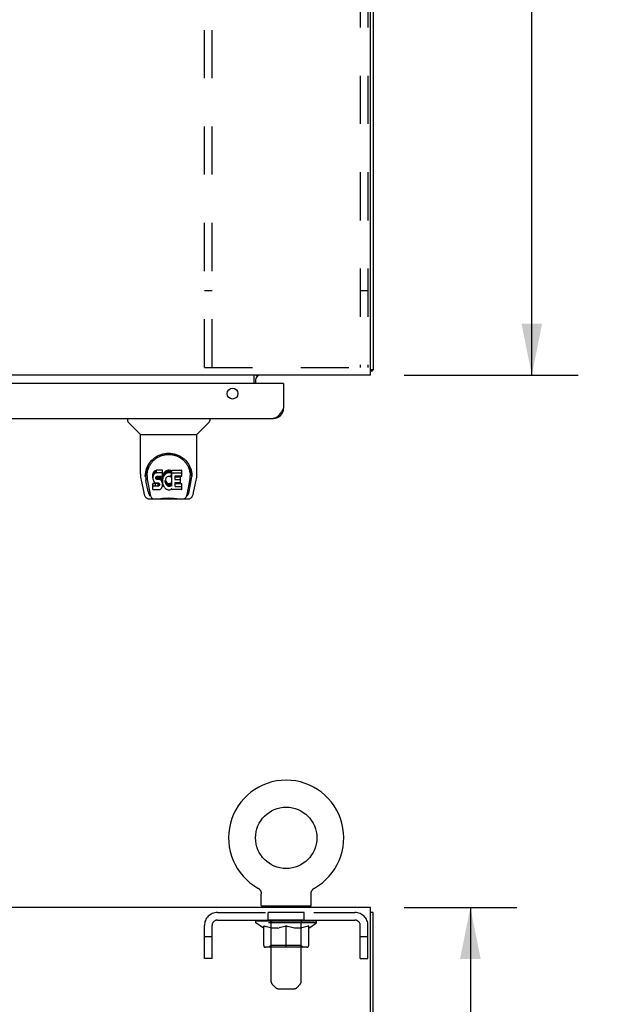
# Model space of a CAD drawing. Header units: inches. Extents: x 0 to 214, y 0 to 139.
# Tile 10 of 15: x 91 to 106, y 90 to 115. Entities that reach past the tile are written whole.
import ezdxf

# ---------------------------------------------------------------- set-up
doc = ezdxf.new("R2010")
doc.units = ezdxf.units.IN
doc.header["$LTSCALE"] = 11.782908
doc.header["$MEASUREMENT"] = 0
doc.linetypes.add('HIDDEN', pattern=[0.2, 0.1, -0.1])
doc.layers.get('0').update_dxf_attribs({"linetype": 'CONTINUOUS'})
for name, color, linetype in [('02___PRT_ALL_AXES', 7, 'CONTINUOUS'), ('3PC_BODY', 7, 'CONTINUOUS'), ('DEFAULT_2', 8, 'HIDDEN'), ('DIMENSIONS', 7, 'CONTINUOUS')]:
    doc.layers.add(name, color=color, linetype=linetype)
doc.styles.get("Standard").update_dxf_attribs({"font": 'arial.ttf'})
doc.dimstyles.new('DIMSTYLE_1', dxfattribs={"dimtxt": 1.071173, "dimasz": 1.260204, "dimexe": 0.09, "dimexo": 0.07, "dimgap": 0.0425, "dimtad": 0, "dimtih": 1, "dimtoh": 1, "dimzin": 4, "dimdsep": 46, "dimtxsty": 'Standard', "dimblk": '_FILLED', "dimblk1": '_FILLED', "dimblk2": '_FILLED', "dimcen": 0.09, "dimazin": 1, "dimtfac": 1, "dimtofl": 0, "dimtmove": 0, "dimatfit": 3, "dimldrblk": '_FILLED', "dimfxl": 1, "dimtolj": 1, "dimtzin": 4, "dimarcsym": 0})
doc.dimstyles.new('DIMSTYLE_2', dxfattribs={"dimtxt": 0.945153, "dimasz": 1.260204, "dimexe": 0.09, "dimexo": 0.07, "dimgap": 0.0375, "dimtad": 0, "dimtih": 1, "dimtoh": 1, "dimzin": 4, "dimdsep": 46, "dimtxsty": 'Standard', "dimblk": '_FILLED', "dimblk1": '_FILLED', "dimblk2": '_FILLED', "dimcen": 0.09, "dimazin": 1, "dimtfac": 1, "dimtofl": 0, "dimtmove": 0, "dimatfit": 3, "dimldrblk": '_FILLED', "dimfxl": 1, "dimtolj": 1, "dimtzin": 4, "dimarcsym": 0})

# ---------------------------------------------------------------- blocks, each defined once
blk = doc.blocks.new('_FILLED')
at = {"color": 0, "linetype": 'ByBlock'}
blk.add_solid([(0, 0), (-1, 0.2), (-1, -0.2)], dxfattribs=at)
blk = doc.blocks.new('*D2')
at = {"layer": '3PC_BODY', "color": 2, "linetype": 'Continuous'}
for p, q in [((100.552, 129.861), (104.874, 129.861)), ((103.74, 129.861), (103.74, 118.932)), ((103.74, 105.861), (103.74, 116.79)), ((100.614, 105.861), (104.874, 105.861))]:
    blk.add_line(p, q, dxfattribs=at)
at = {"layer": '3PC_BODY', "color": 2, "linetype": 'Continuous', "xscale": 1.2602040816, "yscale": 1.2602040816, "zscale": 1.2602040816}
for p, rotation in [((103.74, 129.861), 90), ((103.74, 105.861), 270)]:
    blk.add_blockref('_FILLED', p, dxfattribs=dict(at, rotation=rotation))
at = {"layer": '3PC_BODY', "color": 2, "linetype": 'Continuous', "insert": (103.74, 118.397), "char_height": 1.0712, "width": 3.74313, "attachment_point": 2, "line_spacing_factor": 0.9}
blk.add_mtext('24.00', dxfattribs=at)
blk = doc.blocks.new('*D11')
at = {"layer": 'DIMENSIONS', "color": 2, "linetype": 'Continuous'}
for p, q in [((100.614, 92.846), (103.371, 92.846)), ((102.237, 92.846), (102.237, 85.103)), ((102.237, 75.471), (102.237, 83.213)), ((99.364, 75.471), (103.371, 75.471))]:
    blk.add_line(p, q, dxfattribs=at)
at = {"layer": 'DIMENSIONS', "color": 2, "linetype": 'Continuous', "xscale": 1.2602040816, "yscale": 1.2602040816, "zscale": 1.2602040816}
for p, rotation in [((102.237, 92.846), 90), ((102.237, 75.471), 270)]:
    blk.add_blockref('_FILLED', p, dxfattribs=dict(at, rotation=rotation))
at = {"layer": 'DIMENSIONS', "color": 2, "linetype": 'Continuous', "insert": (102.237, 84.631), "char_height": 0.9452, "width": 3.30277, "attachment_point": 2, "line_spacing_factor": 0.9}
blk.add_mtext('17.38', dxfattribs=at)
blk = doc.blocks.new('*D18')
at = {"layer": 'DIMENSIONS', "color": 2, "linetype": 'Continuous'}
for p, q in [((98.482, 70.041), (98.482, 67.768)), ((98.482, 68.902), (95.962, 68.902)), ((99.857, 68.902), (102.486, 68.902))]:
    blk.add_line(p, q, dxfattribs=at)
at = {"layer": 'DIMENSIONS', "color": 2, "linetype": 'Continuous', "xscale": 1.2602040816, "yscale": 1.2602040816, "zscale": 1.2602040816}
blk.add_blockref('_FILLED', (98.482, 68.902), dxfattribs=at)
at = {"layer": 'DIMENSIONS', "color": 2, "linetype": 'Continuous', "xscale": 1.2602040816, "yscale": 1.2602040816, "zscale": 1.2602040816, "rotation": 180}
blk.add_blockref('_FILLED', (99.857, 68.902), dxfattribs=at)
at = {"layer": 'DIMENSIONS', "color": 2, "linetype": 'Continuous', "insert": (102.959, 69.375), "char_height": 0.9452, "width": 2.56843, "attachment_point": 1, "line_spacing_factor": 0.9}
blk.add_mtext('1.38', dxfattribs=at)

msp = doc.modelspace()

# ---------------------------------------------------------------- linework, layer by layer
at = {"color": 7, "linetype": 'Continuous'}
for p, q in [((99.857, 129.799), (99.857, 105.986)), ((99.795, 105.861), (99.795, 129.736)), ((99.857, 105.986), (99.795, 105.986)), ((99.797, 105.948), (99.795, 105.95)), ((99.795, 105.861), (60.42, 105.861)), ((96.951, 105.657), (96.951, 105.861)), ((96.982, 105.736), (96.982, 105.657)), ((97.014, 105.838), (97.008, 105.845)), ((97.65, 105.657), (97.67, 105.657)), ((93.853, 104.803), (93.853, 104.741)), ((95.861, 104.803), (95.861, 104.741)), ((94.163, 104.415), (93.865, 104.713)), ((95.552, 104.415), (95.85, 104.713)), ((94.168, 104.41), (95.546, 104.41)), ((94.168, 103.438), (94.168, 104.41)), ((95.546, 103.438), (95.546, 104.41)), ((94.51, 103.515), (94.501, 103.507)), ((94.519, 103.521), (94.51, 103.515)), ((94.51, 103.448), (94.51, 103.515)), ((94.541, 103.531), (94.519, 103.521)), ((94.519, 103.454), (94.519, 103.521)), ((94.564, 103.538), (94.541, 103.531)), ((94.541, 103.464), (94.541, 103.531)), ((94.704, 103.538), (94.564, 103.538)), ((94.564, 103.471), (94.564, 103.538)), ((94.705, 103.495), (94.704, 103.538)), ((94.704, 103.471), (94.704, 103.538)), ((94.8, 103.521), (94.781, 103.508)), ((94.82, 103.53), (94.8, 103.521)), ((94.8, 103.454), (94.8, 103.521)), ((94.842, 103.535), (94.82, 103.53)), ((94.82, 103.463), (94.82, 103.53)), ((94.864, 103.537), (94.842, 103.535)), ((94.842, 103.468), (94.842, 103.535)), ((94.864, 103.537), (94.887, 103.536)), ((94.864, 103.47), (94.864, 103.537)), ((94.898, 103.535), (94.887, 103.536)), ((94.887, 103.47), (94.887, 103.536)), ((94.908, 103.531), (94.898, 103.535)), ((94.898, 103.468), (94.898, 103.535)), ((94.927, 103.519), (94.908, 103.531)), ((94.908, 103.465), (94.908, 103.531)), ((94.927, 103.519), (94.927, 103.452)), ((94.929, 103.516), (94.929, 103.449)), ((94.937, 103.536), (95.174, 103.536)), ((94.937, 103.144), (94.937, 103.536)), ((95.178, 103.391), (95.178, 103.532)), ((94.183, 103.295), (94.248, 102.989)), ((94.294, 103.469), (94.292, 103.406)), ((94.356, 103.017), (94.303, 103.287)), ((94.33, 103.396), (94.33, 103.373)), ((94.339, 103.275), (94.397, 102.982)), ((94.473, 103.441), (94.471, 103.418)), ((94.471, 103.351), (94.471, 103.418)), ((94.473, 103.374), (94.471, 103.351)), ((94.471, 103.351), (94.472, 103.327)), ((94.472, 103.327), (94.476, 103.303)), ((94.478, 103.465), (94.473, 103.441)), ((94.473, 103.374), (94.473, 103.441)), ((94.478, 103.398), (94.473, 103.374)), ((94.476, 103.303), (94.484, 103.281)), ((94.487, 103.487), (94.478, 103.465)), ((94.478, 103.398), (94.478, 103.465)), ((94.487, 103.42), (94.478, 103.398)), ((94.484, 103.281), (94.497, 103.261)), ((94.501, 103.507), (94.487, 103.487)), ((94.487, 103.42), (94.487, 103.487)), ((94.501, 103.44), (94.487, 103.42)), ((94.501, 103.44), (94.501, 103.507)), ((94.51, 103.448), (94.501, 103.44)), ((94.519, 103.454), (94.51, 103.448)), ((94.541, 103.464), (94.519, 103.454)), ((94.564, 103.471), (94.541, 103.464)), ((94.542, 103.339), (94.543, 103.354)), ((94.543, 103.331), (94.542, 103.339)), ((94.543, 103.354), (94.545, 103.369)), ((94.543, 103.331), (94.543, 103.354)), ((94.545, 103.324), (94.543, 103.331)), ((94.545, 103.369), (94.548, 103.376)), ((94.545, 103.324), (94.545, 103.369)), ((94.55, 103.318), (94.545, 103.324)), ((94.548, 103.376), (94.554, 103.381)), ((94.55, 103.318), (94.55, 103.377)), ((94.556, 103.314), (94.55, 103.318)), ((94.554, 103.381), (94.568, 103.385)), ((94.556, 103.381), (94.555, 103.381)), ((94.57, 103.377), (94.556, 103.381)), ((94.556, 103.314), (94.556, 103.381)), ((94.57, 103.31), (94.556, 103.314)), ((94.704, 103.471), (94.564, 103.471)), ((94.568, 103.385), (94.583, 103.386)), ((94.594, 103.377), (94.57, 103.377)), ((94.57, 103.31), (94.57, 103.377)), ((94.594, 103.311), (94.57, 103.31)), ((94.583, 103.386), (94.696, 103.386)), ((94.618, 103.376), (94.594, 103.377)), ((94.594, 103.311), (94.594, 103.377)), ((94.618, 103.309), (94.594, 103.311)), ((94.642, 103.371), (94.618, 103.376)), ((94.618, 103.309), (94.618, 103.376)), ((94.642, 103.304), (94.618, 103.309)), ((94.653, 103.366), (94.642, 103.371)), ((94.642, 103.304), (94.642, 103.371)), ((94.653, 103.299), (94.642, 103.304)), ((94.663, 103.359), (94.653, 103.366)), ((94.653, 103.299), (94.653, 103.366)), ((94.663, 103.293), (94.653, 103.299)), ((94.68, 103.343), (94.663, 103.359)), ((94.663, 103.293), (94.663, 103.359)), ((94.68, 103.276), (94.663, 103.293)), ((94.693, 103.323), (94.68, 103.343)), ((94.68, 103.276), (94.68, 103.343)), ((94.693, 103.256), (94.68, 103.276)), ((94.702, 103.3), (94.693, 103.323)), ((94.693, 103.256), (94.693, 103.323)), ((94.696, 103.386), (94.702, 103.387)), ((94.702, 103.387), (94.703, 103.392)), ((94.703, 103.297), (94.702, 103.3)), ((94.702, 103.234), (94.702, 103.3)), ((94.703, 103.392), (94.705, 103.405)), ((94.708, 103.374), (94.703, 103.33)), ((94.703, 103.263), (94.703, 103.33)), ((94.708, 103.307), (94.703, 103.263)), ((94.705, 103.429), (94.704, 103.471)), ((94.705, 103.429), (94.705, 103.495)), ((94.705, 103.405), (94.705, 103.429)), ((94.712, 103.396), (94.708, 103.374)), ((94.708, 103.307), (94.708, 103.374)), ((94.712, 103.329), (94.708, 103.307)), ((94.718, 103.418), (94.712, 103.396)), ((94.712, 103.329), (94.712, 103.396)), ((94.718, 103.351), (94.712, 103.329)), ((94.727, 103.438), (94.718, 103.418)), ((94.718, 103.351), (94.718, 103.418)), ((94.727, 103.371), (94.718, 103.351)), ((94.737, 103.458), (94.727, 103.438)), ((94.727, 103.371), (94.727, 103.438)), ((94.737, 103.391), (94.727, 103.371)), ((94.75, 103.476), (94.737, 103.458)), ((94.737, 103.391), (94.737, 103.458)), ((94.75, 103.409), (94.737, 103.391)), ((94.765, 103.493), (94.75, 103.476)), ((94.75, 103.409), (94.75, 103.476)), ((94.765, 103.426), (94.75, 103.409)), ((94.781, 103.508), (94.765, 103.493)), ((94.765, 103.426), (94.765, 103.493)), ((94.781, 103.441), (94.765, 103.426)), ((94.777, 103.306), (94.773, 103.279)), ((94.773, 103.279), (94.773, 103.252)), ((94.774, 103.239), (94.774, 103.284)), ((94.776, 103.298), (94.777, 103.293)), ((94.78, 103.318), (94.777, 103.306)), ((94.777, 103.293), (94.787, 103.268)), ((94.777, 103.226), (94.777, 103.293)), ((94.786, 103.33), (94.78, 103.318)), ((94.781, 103.441), (94.781, 103.508)), ((94.8, 103.454), (94.781, 103.441)), ((94.8, 103.353), (94.786, 103.33)), ((94.82, 103.463), (94.8, 103.454)), ((94.809, 103.364), (94.8, 103.353)), ((94.819, 103.371), (94.809, 103.364)), ((94.844, 103.382), (94.819, 103.371)), ((94.842, 103.468), (94.82, 103.463)), ((94.864, 103.47), (94.842, 103.468)), ((94.857, 103.385), (94.844, 103.382)), ((94.87, 103.385), (94.857, 103.385)), ((94.887, 103.47), (94.864, 103.47)), ((94.884, 103.382), (94.87, 103.385)), ((94.896, 103.377), (94.884, 103.382)), ((94.898, 103.468), (94.887, 103.47)), ((94.908, 103.465), (94.898, 103.468)), ((94.928, 103.447), (94.902, 103.379)), ((94.927, 103.452), (94.908, 103.465)), ((94.937, 103.469), (95.174, 103.469)), ((95.007, 103.382), (95.007, 103.314)), ((95.174, 103.386), (95.012, 103.386)), ((95.012, 103.377), (95.143, 103.377)), ((95.012, 103.31), (95.143, 103.31)), ((95.147, 103.232), (95.147, 103.372)), ((95.318, 102.982), (95.374, 103.272)), ((95.359, 103.017), (95.412, 103.287)), ((95.374, 103.272), (95.375, 103.276)), ((95.421, 103.469), (95.422, 103.406)), ((95.428, 103.396), (95.428, 103.396)), ((95.428, 103.383), (95.428, 103.383)), ((95.466, 102.989), (95.531, 103.295)), ((94.474, 103.065), (94.474, 103.207)), ((94.537, 103.212), (94.478, 103.211)), ((94.478, 103.144), (94.478, 103.211)), ((94.537, 103.145), (94.478, 103.144)), ((94.478, 103.06), (94.622, 103.06)), ((94.497, 103.261), (94.513, 103.244)), ((94.513, 103.244), (94.533, 103.23)), ((94.533, 103.23), (94.544, 103.226)), ((94.598, 103.212), (94.537, 103.212)), ((94.537, 103.145), (94.537, 103.212)), ((94.598, 103.145), (94.537, 103.145)), ((94.544, 103.226), (94.556, 103.224)), ((94.556, 103.224), (94.604, 103.224)), ((94.613, 103.213), (94.598, 103.212)), ((94.598, 103.145), (94.598, 103.212)), ((94.613, 103.146), (94.598, 103.145)), ((94.604, 103.224), (94.611, 103.223)), ((94.611, 103.223), (94.618, 103.221)), ((94.62, 103.216), (94.613, 103.213)), ((94.613, 103.146), (94.613, 103.213)), ((94.62, 103.15), (94.613, 103.146)), ((94.618, 103.221), (94.624, 103.216)), ((94.621, 103.218), (94.62, 103.216)), ((94.62, 103.15), (94.62, 103.216)), ((94.625, 103.155), (94.62, 103.15)), ((94.622, 103.06), (94.634, 103.062)), ((94.624, 103.216), (94.629, 103.21)), ((94.625, 103.155), (94.625, 103.215)), ((94.635, 103.167), (94.625, 103.155)), ((94.629, 103.21), (94.636, 103.197)), ((94.634, 103.062), (94.646, 103.066)), ((94.635, 103.167), (94.635, 103.198)), ((94.637, 103.174), (94.635, 103.167)), ((94.636, 103.197), (94.638, 103.181)), ((94.637, 103.174), (94.637, 103.186)), ((94.638, 103.181), (94.637, 103.174)), ((94.646, 103.066), (94.665, 103.079)), ((94.665, 103.079), (94.682, 103.096)), ((94.682, 103.096), (94.689, 103.106)), ((94.689, 103.106), (94.694, 103.117)), ((94.702, 103.234), (94.693, 103.256)), ((94.694, 103.117), (94.703, 103.139)), ((94.708, 103.21), (94.702, 103.234)), ((94.703, 103.263), (94.704, 103.241)), ((94.703, 103.139), (94.709, 103.163)), ((94.704, 103.241), (94.707, 103.219)), ((94.707, 103.219), (94.712, 103.197)), ((94.708, 103.21), (94.708, 103.213)), ((94.711, 103.187), (94.708, 103.21)), ((94.709, 103.163), (94.711, 103.187)), ((94.711, 103.187), (94.711, 103.201)), ((94.712, 103.197), (94.719, 103.176)), ((94.719, 103.176), (94.74, 103.137)), ((94.74, 103.137), (94.753, 103.118)), ((94.753, 103.118), (94.768, 103.102)), ((94.768, 103.102), (94.784, 103.086)), ((94.773, 103.252), (94.774, 103.239)), ((94.774, 103.239), (94.777, 103.226)), ((94.777, 103.226), (94.787, 103.201)), ((94.784, 103.086), (94.802, 103.073)), ((94.787, 103.268), (94.801, 103.245)), ((94.787, 103.201), (94.787, 103.268)), ((94.787, 103.201), (94.801, 103.178)), ((94.801, 103.245), (94.809, 103.235)), ((94.801, 103.178), (94.801, 103.245)), ((94.801, 103.178), (94.809, 103.168)), ((94.802, 103.073), (94.811, 103.068)), ((94.809, 103.235), (94.819, 103.226)), ((94.809, 103.168), (94.809, 103.235)), ((94.809, 103.168), (94.819, 103.159)), ((94.811, 103.068), (94.822, 103.064)), ((94.819, 103.226), (94.831, 103.218)), ((94.819, 103.159), (94.819, 103.226)), ((94.819, 103.159), (94.831, 103.152)), ((94.822, 103.064), (94.844, 103.058)), ((94.831, 103.218), (94.843, 103.214)), ((94.831, 103.152), (94.831, 103.218)), ((94.831, 103.152), (94.843, 103.147)), ((94.843, 103.214), (94.856, 103.211)), ((94.843, 103.147), (94.843, 103.214)), ((94.843, 103.147), (94.856, 103.144)), ((94.844, 103.058), (94.866, 103.056)), ((94.856, 103.211), (94.87, 103.211)), ((94.856, 103.144), (94.856, 103.211)), ((94.856, 103.144), (94.87, 103.144)), ((94.866, 103.056), (94.888, 103.059)), ((94.87, 103.211), (94.883, 103.213)), ((94.87, 103.144), (94.87, 103.211)), ((94.87, 103.144), (94.883, 103.146)), ((94.883, 103.213), (94.896, 103.217)), ((94.883, 103.146), (94.883, 103.213)), ((94.883, 103.146), (94.896, 103.15)), ((94.888, 103.059), (94.909, 103.066)), ((94.896, 103.217), (94.908, 103.222)), ((94.896, 103.15), (94.896, 103.217)), ((94.896, 103.15), (94.908, 103.155)), ((94.908, 103.222), (94.919, 103.23)), ((94.908, 103.155), (94.908, 103.222)), ((94.908, 103.155), (94.919, 103.163)), ((94.909, 103.066), (94.928, 103.077)), ((94.919, 103.23), (94.919, 103.163)), ((94.925, 103.229), (94.937, 103.211)), ((94.925, 103.162), (94.937, 103.144)), ((94.939, 103.077), (94.928, 103.077)), ((94.928, 103.077), (94.928, 103.077)), ((94.939, 103.065), (94.939, 103.077)), ((95.174, 103.06), (94.943, 103.06)), ((95.008, 103.223), (95.008, 103.146)), ((95.143, 103.228), (95.013, 103.228)), ((95.013, 103.208), (95.174, 103.208)), ((95.013, 103.141), (95.174, 103.141)), ((95.179, 103.065), (95.179, 103.203)), ((94.372, 102.835), (95.342, 102.835)), ((94.414, 102.913), (94.407, 102.913)), ((94.413, 102.918), (94.416, 102.908)), ((94.417, 102.907), (94.416, 102.908)), ((94.459, 102.835), (94.453, 102.835)), ((94.459, 102.835), (94.458, 102.835)), ((95.257, 102.835), (95.256, 102.835)), ((95.298, 102.908), (95.302, 102.918)), ((95.298, 102.907), (95.298, 102.908)), ((95.307, 102.913), (95.3, 102.913)), ((97.042, 93.318), (97.042, 93.318)), ((97.042, 93.318), (97.047, 93.315)), ((97.043, 93.317), (97.044, 93.317)), ((97.047, 93.315), (97.052, 93.312)), ((97.052, 93.312), (97.057, 93.308)), ((97.057, 93.308), (97.062, 93.305)), ((97.062, 93.305), (97.067, 93.301)), ((97.066, 93.301), (97.071, 93.297)), ((97.071, 93.297), (97.075, 93.293)), ((97.075, 93.293), (97.08, 93.289)), ((97.079, 93.289), (97.084, 93.284)), ((97.083, 93.284), (97.087, 93.28)), ((97.087, 93.28), (97.091, 93.275)), ((97.091, 93.275), (97.095, 93.27)), ((97.094, 93.27), (97.098, 93.265)), ((97.098, 93.265), (97.101, 93.26)), ((97.101, 93.26), (97.104, 93.255)), ((97.104, 93.255), (97.107, 93.249)), ((97.106, 93.25), (97.109, 93.244)), ((97.109, 93.244), (97.111, 93.238)), ((97.111, 93.239), (97.113, 93.233)), ((97.113, 93.233), (97.115, 93.227)), ((97.115, 93.227), (97.117, 93.221)), ((97.117, 93.222), (97.118, 93.216)), ((97.118, 93.216), (97.12, 93.21)), ((97.12, 93.21), (97.121, 93.204)), ((97.121, 93.204), (97.121, 93.198)), ((97.121, 93.198), (97.122, 93.192)), ((97.122, 93.186), (97.122, 93.181)), ((97.122, 92.896), (97.122, 93.181)), ((98.342, 93.186), (98.343, 93.192)), ((98.342, 93.186), (98.343, 93.192)), ((98.342, 93.181), (98.342, 93.186)), ((98.342, 92.896), (98.342, 93.181)), ((98.343, 93.198), (98.344, 93.204)), ((98.343, 93.192), (98.343, 93.198)), ((98.344, 93.204), (98.345, 93.21)), ((98.345, 93.21), (98.346, 93.216)), ((98.346, 93.216), (98.348, 93.222)), ((98.348, 93.221), (98.349, 93.227)), ((98.349, 93.227), (98.351, 93.233)), ((98.351, 93.233), (98.353, 93.239)), ((98.353, 93.238), (98.355, 93.244)), ((98.355, 93.244), (98.358, 93.25)), ((98.358, 93.249), (98.361, 93.255)), ((98.361, 93.255), (98.364, 93.26)), ((98.364, 93.26), (98.367, 93.265)), ((98.367, 93.265), (98.37, 93.27)), ((98.37, 93.27), (98.374, 93.275)), ((98.377, 93.28), (98.381, 93.284)), ((98.385, 93.289), (98.389, 93.293)), ((98.393, 93.297), (98.398, 93.301)), ((98.398, 93.301), (98.403, 93.305)), ((98.402, 93.305), (98.407, 93.308)), ((98.407, 93.308), (98.412, 93.312)), ((98.412, 93.312), (98.417, 93.315)), ((98.412, 93.312), (98.414, 93.313)), ((98.417, 93.315), (98.422, 93.318)), ((98.42, 93.317), (98.422, 93.317)), ((98.422, 93.318), (98.422, 93.318)), ((99.795, 92.846), (60.42, 92.846)), ((97.137, 92.876), (97.137, 92.846)), ((98.327, 92.876), (97.137, 92.876)), ((98.327, 92.876), (98.327, 92.846)), ((99.795, 89.658), (99.795, 92.846)), ((99.857, 92.721), (99.795, 92.721)), ((99.857, 8.971), (99.857, 92.721))]:
    msp.add_line(p, q, dxfattribs=at)
at = {"color": 3, "linetype": 'Continuous'}
for p, q in [((97.65, 105.657), (60.752, 105.657)), ((97.67, 105.657), (97.67, 105.05)), ((60.979, 104.803), (97.423, 104.803))]:
    msp.add_line(p, q, dxfattribs=at)
at = {"color": 7, "linetype": 'Continuous'}
for points in [[(99.797, 105.948), (99.799, 105.95), (99.801, 105.952), (99.804, 105.954), (99.807, 105.956), (99.811, 105.958), (99.814, 105.96), (99.818, 105.961), (99.822, 105.963), (99.826, 105.964), (99.833, 105.967)], [(99.833, 105.967), (99.837, 105.968), (99.84, 105.969), (99.843, 105.971), (99.846, 105.972), (99.848, 105.973), (99.85, 105.975), (99.852, 105.976), (99.854, 105.978), (99.855, 105.979), (99.856, 105.981), (99.857, 105.983), (99.857, 105.984), (99.857, 105.986)], [(96.991, 105.859), (96.988, 105.86), (96.986, 105.861)], [(96.996, 105.855), (96.993, 105.857), (96.991, 105.859)], [(97.001, 105.851), (96.998, 105.853), (96.996, 105.855)], [(97.008, 105.845), (97.006, 105.847), (97.003, 105.849), (97.001, 105.851)], [(97.026, 105.831), (97.025, 105.831), (97.024, 105.831), (97.023, 105.831), (97.023, 105.831), (97.021, 105.832), (97.02, 105.833), (97.019, 105.834), (97.017, 105.835), (97.016, 105.837), (97.014, 105.838)], [(94.287, 103.396), (94.289, 103.438), (94.297, 103.49), (94.308, 103.539), (94.324, 103.585), (94.342, 103.629), (94.364, 103.669), (94.388, 103.708), (94.415, 103.744), (94.445, 103.777), (94.477, 103.808), (94.511, 103.836), (94.548, 103.862), (94.586, 103.885), (94.627, 103.905), (94.671, 103.922), (94.715, 103.935), (94.761, 103.945), (94.808, 103.951), (94.855, 103.953), (94.903, 103.952), (94.95, 103.946), (94.995, 103.936), (95.04, 103.923), (95.083, 103.907), (95.124, 103.887), (95.163, 103.864), (95.2, 103.839), (95.235, 103.811), (95.267, 103.78), (95.297, 103.747), (95.324, 103.711), (95.349, 103.673), (95.371, 103.632), (95.389, 103.589), (95.405, 103.544), (95.417, 103.495), (95.425, 103.443), (95.428, 103.396)], [(94.33, 103.396), (94.331, 103.416), (94.332, 103.44), (94.335, 103.464), (94.338, 103.488), (94.343, 103.512), (94.349, 103.535), (94.356, 103.557), (94.363, 103.579), (94.372, 103.601), (94.381, 103.622), (94.392, 103.642), (94.403, 103.662), (94.414, 103.681), (94.426, 103.699), (94.439, 103.716), (94.452, 103.733), (94.466, 103.749), (94.48, 103.764), (94.494, 103.778), (94.509, 103.791), (94.524, 103.804), (94.539, 103.816), (94.555, 103.827), (94.57, 103.838), (94.586, 103.848), (94.602, 103.857), (94.618, 103.865)], [(94.618, 103.865), (94.633, 103.873), (94.649, 103.88), (94.665, 103.887), (94.681, 103.892), (94.697, 103.898), (94.713, 103.903), (94.729, 103.907), (94.745, 103.911), (94.761, 103.914), (94.777, 103.917), (94.793, 103.919), (94.809, 103.921), (94.825, 103.922), (94.841, 103.922), (94.856, 103.923), (94.872, 103.923), (94.888, 103.922), (94.904, 103.921), (94.92, 103.919), (94.936, 103.917), (94.952, 103.914), (94.968, 103.911), (94.984, 103.907), (95, 103.903), (95.016, 103.898), (95.032, 103.893), (95.048, 103.887), (95.064, 103.88), (95.08, 103.873)], [(95.08, 103.873), (95.096, 103.866), (95.112, 103.857), (95.128, 103.848), (95.143, 103.838), (95.159, 103.828), (95.174, 103.817), (95.19, 103.805), (95.205, 103.792), (95.219, 103.778), (95.234, 103.764), (95.248, 103.749), (95.262, 103.733), (95.275, 103.717), (95.288, 103.699), (95.3, 103.681), (95.312, 103.662), (95.323, 103.643), (95.333, 103.622), (95.342, 103.601), (95.351, 103.58), (95.359, 103.558), (95.365, 103.535), (95.371, 103.512), (95.376, 103.488), (95.38, 103.465), (95.382, 103.44), (95.384, 103.416), (95.384, 103.396)], [(94.168, 103.438), (94.169, 103.411), (94.172, 103.369), (94.177, 103.327), (94.183, 103.295)], [(94.286, 103.383), (94.286, 103.387), (94.287, 103.396)], [(94.33, 103.373), (94.331, 103.356), (94.332, 103.328), (94.335, 103.3), (94.339, 103.275)], [(95.375, 103.276), (95.376, 103.279), (95.376, 103.282), (95.377, 103.285), (95.377, 103.288), (95.378, 103.291), (95.378, 103.294), (95.379, 103.297), (95.379, 103.301), (95.38, 103.305), (95.38, 103.308), (95.381, 103.312), (95.381, 103.316), (95.382, 103.32), (95.382, 103.324), (95.382, 103.328), (95.383, 103.332), (95.383, 103.337), (95.383, 103.341), (95.383, 103.346), (95.384, 103.35), (95.384, 103.355), (95.384, 103.36), (95.384, 103.365), (95.384, 103.37), (95.384, 103.396)], [(95.428, 103.396), (95.428, 103.388), (95.428, 103.383)], [(95.531, 103.295), (95.537, 103.326), (95.543, 103.368), (95.546, 103.41), (95.546, 103.438)], [(94.478, 103.211), (94.478, 103.211), (94.477, 103.211), (94.477, 103.211), (94.476, 103.211), (94.476, 103.21), (94.476, 103.21), (94.475, 103.21), (94.475, 103.21), (94.475, 103.209), (94.474, 103.209), (94.474, 103.208), (94.474, 103.208), (94.474, 103.207), (94.474, 103.207)], [(94.478, 103.144), (94.478, 103.144), (94.477, 103.144), (94.477, 103.144), (94.476, 103.144), (94.476, 103.144), (94.476, 103.143), (94.475, 103.143), (94.475, 103.143), (94.475, 103.142), (94.474, 103.142), (94.474, 103.141), (94.474, 103.141), (94.474, 103.14), (94.474, 103.14)], [(94.248, 102.989), (94.252, 102.974), (94.257, 102.953), (94.263, 102.935), (94.269, 102.918), (94.276, 102.904), (94.283, 102.89), (94.292, 102.878), (94.301, 102.867), (94.312, 102.857), (94.325, 102.848), (94.338, 102.841), (94.353, 102.837), (94.369, 102.835), (94.372, 102.835)], [(94.397, 102.982), (94.399, 102.97), (94.402, 102.957), (94.406, 102.943), (94.409, 102.93), (94.413, 102.918)], [(94.417, 102.907), (94.422, 102.895), (94.428, 102.882), (94.434, 102.872), (94.441, 102.862), (94.448, 102.854), (94.457, 102.847), (94.466, 102.842), (94.475, 102.838), (94.485, 102.835), (94.493, 102.835)], [(94.574, 102.835), (94.594, 102.835), (94.616, 102.837), (94.64, 102.839), (94.664, 102.842), (94.69, 102.845), (94.717, 102.848), (94.744, 102.85), (94.773, 102.852), (94.801, 102.854), (94.831, 102.855), (94.86, 102.856), (94.889, 102.855), (94.918, 102.854), (94.947, 102.852), (94.974, 102.85), (95.001, 102.847), (95.028, 102.844), (95.053, 102.841), (95.077, 102.839), (95.099, 102.837), (95.121, 102.835), (95.141, 102.835)], [(94.574, 102.835), (94.596, 102.835), (94.623, 102.837), (94.65, 102.839), (94.678, 102.842), (94.707, 102.845), (94.736, 102.848), (94.766, 102.85), (94.796, 102.852), (94.826, 102.853), (94.857, 102.854), (94.887, 102.853), (94.918, 102.852), (94.948, 102.85), (94.978, 102.848), (95.007, 102.845), (95.036, 102.842), (95.064, 102.839), (95.092, 102.837), (95.118, 102.835), (95.141, 102.835)], [(95.221, 102.835), (95.229, 102.835), (95.239, 102.838), (95.249, 102.842), (95.258, 102.847), (95.266, 102.854), (95.273, 102.862), (95.28, 102.872), (95.286, 102.882), (95.293, 102.895), (95.298, 102.907)], [(95.302, 102.918), (95.305, 102.93), (95.309, 102.943), (95.312, 102.957), (95.315, 102.97), (95.318, 102.982)], [(95.342, 102.835), (95.357, 102.836), (95.37, 102.839), (95.382, 102.844), (95.394, 102.851), (95.405, 102.859), (95.414, 102.868), (95.422, 102.878), (95.43, 102.888), (95.436, 102.9), (95.442, 102.912), (95.448, 102.926), (95.453, 102.941), (95.458, 102.958), (95.463, 102.977), (95.466, 102.989)], [(97.122, 93.192), (97.122, 93.186), (97.122, 93.181)], [(98.373, 93.275), (98.377, 93.28), (98.381, 93.284)], [(98.381, 93.284), (98.385, 93.289), (98.389, 93.293)], [(98.389, 93.293), (98.394, 93.297), (98.398, 93.301)]]:
    msp.add_lwpolyline(points, dxfattribs=at)
at = {"color": 3, "linetype": 'Continuous'}
msp.add_lwpolyline([(97.67, 105.05), (97.659, 105.032), (97.647, 105.015), (97.636, 104.997), (97.625, 104.98), (97.614, 104.964), (97.603, 104.947), (97.591, 104.932), (97.58, 104.916), (97.569, 104.902), (97.558, 104.888), (97.546, 104.875), (97.535, 104.863), (97.524, 104.852), (97.513, 104.842), (97.502, 104.833), (97.49, 104.826), (97.479, 104.819), (97.468, 104.813), (97.457, 104.809), (97.446, 104.806), (97.434, 104.804), (97.423, 104.803)], dxfattribs=at)
msp.add_circle((96.42, 105.407), 0.133, dxfattribs=at)
at = {"color": 7, "linetype": 'Continuous'}
msp.add_circle((97.732, 94.547), 0.75, dxfattribs=at)
for centre, radius, start, end in [((99.607, 106.111), 0.25, 318.6068, 319.2391), ((97.107, 105.736), 0.125, 90, 180), ((93.893, 104.741), 0.0394, 180, 225), ((95.822, 104.741), 0.0394, 315, 360), ((94.176, 104.429), 0.0197, 225, 270), ((95.538, 104.429), 0.0197, 270, 315), ((97.732, 94.547), 1.41, 299.2655, 240.7345), ((97.142, 92.896), 0.02, 180, 263.0769), ((98.322, 92.896), 0.02, 276.9231, 360)]:
    msp.add_arc(centre, radius, start, end, dxfattribs=at)
at = {"color": 3, "linetype": 'Continuous'}
for centre, radius, start, end in [((97.65, 105.637), 0.02, 0, 90), ((97.423, 105.05), 0.246, 270, 360)]:
    msp.add_arc(centre, radius, start, end, dxfattribs=at)
at = {"color": 7, "linetype": 'Continuous'}
for centre, major_axis, ratio, start_param, end_param in [((94.857, 103.396), (0, 0.565), 0.999848, 1.129542, 1.76365), ((94.924, 103.516), (0.00448, 0), 1, 0.003891, 0.905353), ((95.174, 103.532), (0.00448, 0), 1, 0, 1.570796), ((94.857, 103.396), (0, 0.565), 0.999848, 4.519536, 5.157611), ((94.898, 103.381), (0, 0.00448), 1, -3.557718, -1.937287), ((94.924, 103.449), (0.00448, 0), 1, 5.916695, 7.188538), ((95.012, 103.382), (0.00448, 0), 1, 1.570796, 3.141593), ((95.012, 103.381), (0.00448, 0), 1, 3.141593, 4.712389), ((95.012, 103.314), (0.00448, 0), 1, 3.141593, 4.712389), ((95.143, 103.372), (0.00448, 0), 1, 0, 1.570796), ((95.143, 103.305), (0.00448, 0), 1, 0, 1.570796), ((95.174, 103.465), (0.00448, 0), 1, 0, 1.570796), ((95.174, 103.391), (0.00448, 0), 1, -1.570796, 0), ((94.478, 103.065), (0.00483, 0), 1, 3.141593, 4.712389), ((94.921, 103.226), (0.00448, 0), 1, 1.570796, 2.222579), ((94.921, 103.159), (0.00448, 0), 1, 1.570796, 2.222579), ((94.921, 103.226), (0, 0.00448), 1, -0.975826, 0), ((94.921, 103.159), (0, 0.00448), 1, -0.975826, 0), ((94.943, 103.065), (0.00448, 0), 1, -3.141593, -1.570796), ((95.013, 103.223), (0.00448, 0), 1, 1.570796, 3.141593), ((95.013, 103.212), (0.00448, 0), 1, 3.141593, 4.712389), ((95.013, 103.146), (0.00448, 0), 1, 3.141593, 4.712389), ((95.143, 103.232), (0.00448, 0), 1, -1.570796, 0), ((95.174, 103.203), (0.00448, 0), 1, 0, 1.570796), ((95.174, 103.137), (0.00448, 0), 1, 0, 1.570796), ((95.174, 103.065), (0.00448, 0), 1, -1.570796, 0), ((94.413, 103.268), (0.007, 0.354), 0.213027, -3.923008, -3.13761), ((95.301, 103.268), (-0.007, 0.354), 0.213027, -3.145575, -2.360177)]:
    msp.add_ellipse(centre, major_axis=major_axis, ratio=ratio, start_param=start_param, end_param=end_param, dxfattribs=at)
at = {"layer": '02___PRT_ALL_AXES', "color": 8, "linetype": 'HIDDEN'}
for p, q in [((97.295, 92.534), (97.295, 92.721)), ((98.17, 92.721), (97.295, 92.721)), ((98.17, 92.534), (98.17, 92.721)), ((98.17, 92.534), (97.295, 92.534))]:
    msp.add_line(p, q, dxfattribs=at)
at = {"layer": 'DEFAULT_2', "color": 8, "linetype": 'HIDDEN'}
for p, q in [((95.732, 106.049), (95.732, 129.674)), ((95.919, 106.049), (95.919, 129.674)), ((99.545, 129.674), (99.545, 106.049)), ((99.732, 129.674), (99.732, 106.049)), ((95.919, 107.924), (95.732, 107.924)), ((99.732, 107.924), (99.545, 107.924)), ((95.732, 106.049), (99.732, 106.049)), ((97.051, 93.313), (97.052, 93.312)), ((98.422, 93.318), (98.422, 93.318)), ((96.049, 92.721), (99.415, 92.721)), ((97.357, 92.876), (97.357, 92.846)), ((97.367, 91.03), (97.367, 92.846)), ((98.097, 91.03), (98.097, 92.846)), ((98.107, 92.876), (98.107, 92.846)), ((96.049, 92.534), (99.415, 92.534)), ((96.989, 92.471), (96.989, 92.526)), ((98.476, 92.471), (96.989, 92.471)), ((97.175, 92.34), (96.989, 92.471)), ((97, 92.518), (97, 92.526)), ((97.011, 92.514), (97.011, 92.518)), ((97.011, 92.514), (98.454, 92.514)), ((97.021, 92.514), (97.021, 92.518)), ((97.022, 92.514), (97.022, 92.518)), ((97.034, 92.518), (97.034, 92.526)), ((97.053, 92.514), (97.053, 92.518)), ((97.055, 92.514), (97.055, 92.518)), ((97.088, 92.518), (97.088, 92.526)), ((97.106, 92.514), (97.106, 92.518)), ((97.109, 92.514), (97.109, 92.518)), ((97.345, 92.518), (97.116, 92.518)), ((97.163, 92.518), (97.163, 92.526)), ((97.164, 92.514), (97.164, 92.518)), ((97.165, 92.514), (97.165, 92.518)), ((97.168, 92.514), (97.168, 92.518)), ((97.177, 92.514), (97.177, 92.518)), ((97.178, 92.514), (97.178, 92.518)), ((97.182, 92.514), (97.182, 92.518)), ((97.185, 92.514), (97.185, 92.519)), ((97.189, 92.514), (97.189, 92.518)), ((97.208, 92.514), (97.208, 92.518)), ((97.226, 92.514), (97.226, 92.518)), ((97.228, 92.514), (97.228, 92.521)), ((97.254, 92.518), (97.254, 92.526)), ((97.254, 92.514), (97.254, 92.518)), ((97.266, 92.514), (97.266, 92.518)), ((97.271, 92.514), (97.271, 92.518)), ((97.279, 92.514), (97.279, 92.518)), ((97.295, 92.514), (97.295, 92.522)), ((97.315, 92.514), (97.315, 92.518)), ((97.318, 92.514), (97.318, 92.518)), ((97.345, 92.514), (97.345, 92.518)), ((97.424, 92.518), (97.358, 92.518)), ((97.36, 92.518), (97.36, 92.526)), ((97.366, 91.919), (97.366, 92.467)), ((97.369, 92.514), (97.369, 92.518)), ((97.374, 92.514), (97.374, 92.518)), ((97.381, 92.514), (97.381, 92.524)), ((97.389, 92.514), (97.389, 92.518)), ((97.4, 92.514), (97.4, 92.518)), ((97.424, 92.514), (97.424, 92.518)), ((97.511, 92.518), (97.449, 92.518)), ((97.473, 92.514), (97.473, 92.518)), ((97.478, 92.518), (97.478, 92.526)), ((97.482, 92.514), (97.482, 92.518)), ((97.485, 92.514), (97.485, 92.525)), ((97.489, 92.514), (97.489, 92.518)), ((97.498, 92.514), (97.498, 92.518)), ((97.511, 92.514), (97.511, 92.518)), ((97.606, 92.518), (97.548, 92.518)), ((97.564, 92.514), (97.564, 92.518)), ((97.597, 92.518), (97.732, 92.526)), ((97.603, 92.518), (97.603, 92.526)), ((97.604, 92.526), (97.603, 92.526)), ((97.604, 92.518), (97.604, 92.525)), ((97.604, 92.514), (97.604, 92.518)), ((97.606, 92.514), (97.606, 92.518)), ((97.609, 92.514), (97.609, 92.518)), ((97.61, 92.514), (97.61, 92.518)), ((97.704, 92.518), (97.653, 92.518)), ((97.661, 92.514), (97.661, 92.518)), ((97.704, 92.514), (97.704, 92.518)), ((97.729, 92.518), (97.729, 92.518)), ((97.729, 92.514), (97.729, 92.518)), ((97.729, 92.514), (97.729, 92.518)), ((97.732, 92.518), (97.732, 92.526)), ((97.735, 92.514), (97.735, 92.518)), ((97.735, 92.518), (97.736, 92.518)), ((97.736, 92.514), (97.736, 92.518)), ((97.738, 92.518), (97.811, 92.518)), ((97.76, 92.514), (97.76, 92.518)), ((97.775, 92.518), (97.775, 92.523)), ((97.775, 92.523), (97.867, 92.518)), ((97.8, 92.518), (97.8, 92.522)), ((97.803, 92.514), (97.803, 92.518)), ((97.854, 92.514), (97.854, 92.518)), ((97.856, 92.514), (97.856, 92.518)), ((97.859, 92.514), (97.859, 92.518)), ((97.859, 92.518), (97.916, 92.518)), ((97.861, 92.518), (97.861, 92.526)), ((97.861, 92.526), (97.861, 92.526)), ((97.861, 92.518), (97.861, 92.525)), ((97.861, 92.514), (97.861, 92.518)), ((97.9, 92.514), (97.9, 92.518)), ((97.953, 92.514), (97.953, 92.518)), ((97.953, 92.518), (98.016, 92.518)), ((97.967, 92.514), (97.967, 92.518)), ((97.976, 92.514), (97.976, 92.518)), ((97.979, 92.514), (97.979, 92.525)), ((97.982, 92.514), (97.982, 92.518)), ((97.987, 92.518), (97.987, 92.526)), ((97.992, 92.514), (97.992, 92.518)), ((98.041, 92.514), (98.041, 92.518)), ((98.041, 92.518), (98.106, 92.518)), ((98.065, 92.514), (98.065, 92.518)), ((98.076, 92.514), (98.076, 92.518)), ((98.084, 92.514), (98.084, 92.524)), ((98.09, 92.514), (98.09, 92.518)), ((98.096, 92.514), (98.096, 92.518)), ((98.098, 91.919), (98.098, 92.467)), ((98.104, 92.518), (98.104, 92.526)), ((98.119, 92.514), (98.119, 92.518)), ((98.119, 92.518), (98.348, 92.518)), ((98.147, 92.514), (98.147, 92.518)), ((98.149, 92.514), (98.149, 92.518)), ((98.17, 92.514), (98.17, 92.522)), ((98.186, 92.514), (98.186, 92.518)), ((98.194, 92.514), (98.194, 92.518)), ((98.199, 92.514), (98.199, 92.518)), ((98.21, 92.518), (98.21, 92.526)), ((98.21, 92.514), (98.21, 92.518)), ((98.236, 92.514), (98.236, 92.521)), ((98.238, 92.514), (98.238, 92.518)), ((98.257, 92.514), (98.257, 92.518)), ((98.276, 92.514), (98.276, 92.518)), ((98.28, 92.514), (98.28, 92.519)), ((98.283, 92.514), (98.283, 92.518)), ((98.287, 92.514), (98.287, 92.518)), ((98.287, 92.514), (98.287, 92.518)), ((98.289, 92.34), (98.476, 92.471)), ((98.297, 92.514), (98.297, 92.518)), ((98.3, 92.514), (98.3, 92.518)), ((98.3, 92.514), (98.3, 92.518)), ((98.302, 92.518), (98.302, 92.526)), ((98.356, 92.514), (98.356, 92.518)), ((98.359, 92.514), (98.359, 92.518)), ((98.376, 92.518), (98.376, 92.526)), ((98.409, 92.514), (98.409, 92.518)), ((98.411, 92.514), (98.411, 92.518)), ((98.431, 92.518), (98.431, 92.526)), ((98.442, 92.514), (98.442, 92.518)), ((98.443, 92.514), (98.443, 92.518)), ((98.454, 92.514), (98.454, 92.518)), ((98.464, 92.518), (98.464, 92.526)), ((98.476, 92.471), (98.476, 92.526)), ((95.732, 91.596), (95.732, 92.404)), ((95.919, 91.596), (95.919, 92.404)), ((97.175, 92.34), (97.182, 92.34)), ((97.182, 91.916), (97.182, 92.395)), ((97.182, 92.395), (97.216, 92.382)), ((97.251, 92.37), (97.216, 92.382)), ((97.284, 92.36), (97.25, 92.371)), ((97.317, 92.352), (97.283, 92.361)), ((97.35, 92.345), (97.317, 92.352)), ((97.383, 92.34), (97.35, 92.346)), ((97.531, 92.34), (97.383, 92.34)), ((97.531, 92.34), (97.564, 92.346)), ((97.597, 92.352), (97.564, 92.345)), ((97.631, 92.361), (97.597, 92.352)), ((97.664, 92.371), (97.63, 92.36)), ((97.698, 92.382), (97.663, 92.37)), ((97.732, 92.395), (97.698, 92.382)), ((97.732, 91.872), (97.732, 92.395)), ((97.732, 92.395), (97.767, 92.382)), ((97.801, 92.37), (97.767, 92.382)), ((97.835, 92.36), (97.801, 92.371)), ((97.868, 92.352), (97.834, 92.361)), ((97.901, 92.345), (97.867, 92.352)), ((97.933, 92.34), (97.9, 92.346)), ((98.082, 92.34), (97.933, 92.34)), ((98.082, 92.34), (98.115, 92.346)), ((98.148, 92.352), (98.114, 92.345)), ((98.181, 92.361), (98.147, 92.352)), ((98.214, 92.371), (98.18, 92.36)), ((98.248, 92.382), (98.214, 92.37)), ((98.283, 92.395), (98.248, 92.382)), ((98.283, 91.916), (98.283, 92.395)), ((98.283, 92.34), (98.289, 92.34)), ((99.545, 91.596), (99.545, 92.404)), ((99.732, 91.596), (99.732, 92.404)), ((95.919, 92.126), (95.732, 92.126)), ((99.732, 92.126), (99.545, 92.126)), ((98.239, 91.872), (97.225, 91.872)), ((97.366, 91.919), (97.32, 91.872)), ((98.098, 91.919), (97.366, 91.919)), ((98.098, 91.919), (98.145, 91.872)), ((95.919, 91.596), (95.732, 91.596)), ((99.545, 91.596), (99.732, 91.596)), ((97.468, 90.888), (97.397, 90.959)), ((97.539, 90.859), (97.926, 90.859)), ((97.997, 90.888), (98.068, 90.959))]:
    msp.add_line(p, q, dxfattribs=at)
for centre, radius, start, end in [((96.049, 92.404), 0.317, 90, 180), ((97.142, 92.896), 0.02, 263.0769, 270), ((97.337, 92.846), 0.03, 0, 90), ((98.127, 92.846), 0.03, 90, 180), ((98.322, 92.896), 0.02, 270, 276.9231), ((99.415, 92.404), 0.317, 0, 90), ((96.049, 92.404), 0.13, 90, 180), ((97.32, 92.467), 0.0466, 0, 90), ((98.145, 92.467), 0.0466, 90, 180), ((99.415, 92.404), 0.13, 0, 90), ((97.225, 91.916), 0.0434, 180, 270), ((98.239, 91.916), 0.0434, 270, 360), ((97.467, 91.03), 0.1, 180, 225), ((97.997, 91.03), 0.1, 315, 360), ((97.539, 90.959), 0.1, 225, 270), ((97.926, 90.959), 0.1, 270, 315)]:
    msp.add_arc(centre, radius, start, end, dxfattribs=at)
for centre, major_axis, ratio, start_param, end_param in [((97.732, 92.526), (0.743, 0.008), 0.059247, 2.966439, 3.140971), ((96.966, 92.512), (0.232, 0), 0.060167, 0.426548, 1.470503), ((97.732, 92.526), (0.744, 0), 0.060167, 3.141593, 3.316126), ((96.966, 92.504), (0.232, 0.002), 0.059247, 1.374323, 1.469882), ((97.732, 92.526), (0.743, 0.015), 0.056515, 2.79136, 2.965893), ((96.937, 92.512), (0.232, 0.002), 0.059247, 0.251393, 1.295349), ((97.017, 92.512), (0.232, -0.002), 0.059247, 0.601702, 1.645657), ((97.732, 92.526), (0.743, -0.008), 0.059247, -2.966439, -2.791906), ((97.017, 92.504), (0.232, 0), 0.060167, 1.549477, 1.645036), ((96.937, 92.504), (0.232, 0.005), 0.056515, 1.199244, 1.294804), ((97.021, 92.507), (0.192, 0.002), 0.059247, 1.051627, 1.625044), ((96.998, 92.507), (0.192, 0.004), 0.056515, 0.876548, 1.449966), ((97.066, 92.507), (0.192, 0), 0.060167, 1.226781, 1.800198), ((97.732, 92.526), (0.743, 0.022), 0.052059, 2.616423, 2.790956), ((96.933, 92.512), (0.232, 0.005), 0.056515, 0.076315, 1.120271), ((97.091, 92.512), (0.232, -0.005), 0.056515, 0.77678, 1.820736), ((97.732, 92.526), (0.743, -0.015), 0.056515, -2.79136, -2.616827), ((97.091, 92.504), (0.232, -0.002), 0.059247, 1.724631, 1.82019), ((96.933, 92.504), (0.232, 0.007), 0.052059, 1.024308, 1.119867), ((96.997, 92.507), (0.192, 0.006), 0.052059, 0.701611, 1.275029), ((97.131, 92.507), (0.192, -0.002), 0.059247, 1.401935, 1.975352), ((97.732, 92.526), (0.743, 0.029), 0.046022, 2.441677, 2.61621), ((97.184, 92.512), (0.232, -0.007), 0.052059, 0.951717, 1.995673), ((96.953, 92.512), (0.232, 0.007), 0.052059, -0.098622, 0.945334), ((97.732, 92.526), (0.743, -0.022), 0.052059, -2.616423, -2.441891), ((97.184, 92.504), (0.232, -0.005), 0.056515, 1.899709, 1.995269), ((96.953, 92.504), (0.232, 0.009), 0.046022, 0.849561, 0.945121), ((97.019, 92.507), (0.192, 0.007), 0.046022, 0.526865, 1.100283), ((97.214, 92.507), (0.192, -0.004), 0.056515, 1.577013, 2.150431), ((97.732, 92.526), (0.743, 0.034), 0.038593, 2.267147, 2.44168), ((97.293, 92.512), (0.232, -0.009), 0.046022, 1.126463, 2.170419), ((96.997, 92.512), (0.232, 0.009), 0.046022, -0.273368, 0.770588), ((97.732, 92.526), (0.743, -0.029), 0.046022, -2.441677, -2.267144), ((97.293, 92.504), (0.232, -0.007), 0.052059, 2.074646, 2.170205), ((96.997, 92.504), (0.232, 0.011), 0.038593, 0.675031, 0.77059), ((97.062, 92.507), (0.192, 0.009), 0.038593, 0.352335, 0.925752), ((97.313, 92.507), (0.192, -0.006), 0.052059, 1.75195, 2.325367), ((97.732, 92.526), (0.743, 0.039), 0.030002, 2.09283, 2.267363), ((97.416, 92.512), (0.232, -0.011), 0.038593, 1.300994, 2.344949), ((97.063, 92.512), (0.232, 0.011), 0.038593, -0.447899, 0.596057), ((97.732, 92.526), (0.743, -0.034), 0.038593, -2.267147, -2.092614), ((97.416, 92.504), (0.232, -0.009), 0.046022, 2.249392, 2.344952), ((97.063, 92.504), (0.232, 0.012), 0.030002, 0.500714, 0.596274), ((97.126, 92.507), (0.192, 0.01), 0.030002, 0.178018, 0.751436), ((97.425, 92.507), (0.192, -0.007), 0.046022, 1.926696, 2.500114), ((97.149, 92.512), (0.232, 0.012), 0.030002, -0.622215, 0.421741), ((97.732, 92.526), (0.743, 0.042), 0.020513, 1.918702, 2.093235), ((97.549, 92.512), (0.232, -0.012), 0.030002, 1.47531, 2.519266), ((97.732, 92.526), (0.743, -0.039), 0.030002, -2.09283, -1.918297), ((97.549, 92.504), (0.232, -0.011), 0.038593, 2.423923, 2.519482), ((97.149, 92.504), (0.232, 0.013), 0.020513, 0.326586, 0.422146), ((97.208, 92.507), (0.192, 0.011), 0.020513, 0.00389, 0.577307), ((97.546, 92.507), (0.192, -0.009), 0.038593, 2.101227, 2.674644), ((97.253, 92.512), (0.232, 0.013), 0.020513, -0.796343, 0.247613), ((97.732, 92.526), (0.743, 0.044), 0.010411, 1.744712, 1.919245), ((97.687, 92.512), (0.232, -0.013), 0.020513, 1.649438, 2.693394), ((97.732, 92.526), (0.743, -0.042), 0.020513, -1.918702, -1.744169), ((97.687, 92.504), (0.232, -0.012), 0.030002, 2.598239, 2.693799), ((97.253, 92.504), (0.232, 0.014), 0.010411, 0.152596, 0.248156), ((97.306, 92.507), (0.192, 0.011), 0.010411, 6.113086, 6.686503), ((97.672, 92.507), (0.192, -0.01), 0.030002, 2.275543, 2.848961), ((97.372, 92.512), (0.232, 0.014), 0.010411, -0.970333, -0.000837), ((97.826, 92.512), (0.232, -0.014), 0.010411, 1.823428, 2.867384), ((97.732, 92.526), (0.743, -0.044), 0.010411, -1.744712, -1.56247), ((97.826, 92.504), (0.232, -0.013), 0.020513, 2.772368, 2.867927), ((97.801, 92.507), (0.192, -0.011), 0.020513, 2.449671, 3.023089), ((97.638, 92.512), (0.232, 0.014), 0.010411, 0.274209, 1.318165), ((97.537, 92.507), (0.192, 0.011), 0.010411, -0.000452, 0.517932), ((97.502, 92.504), (0.232, 0.014), 0.010411, 0.099676, 0.195236), ((97.732, 92.526), (0.743, 0.044), 0.010411, -1.571413, -1.39688), ((97.927, 92.507), (0.192, -0.011), 0.010411, 2.623661, 3.141974), ((97.963, 92.504), (0.232, -0.014), 0.010411, 2.734394, 2.946357), ((97.778, 92.512), (0.232, 0.013), 0.020513, 0.448199, 1.492154), ((97.663, 92.507), (0.192, 0.011), 0.020513, 0.118504, 0.691921), ((97.638, 92.504), (0.232, 0.013), 0.020513, 0.273666, 0.369225), ((97.732, 92.526), (0.743, 0.042), 0.020513, -1.397424, -1.222891), ((98.093, 92.512), (0.232, -0.014), 0.010411, -3.140756, -2.17126), ((97.732, 92.526), (0.743, -0.044), 0.010411, 1.222347, 1.39688), ((97.916, 92.512), (0.232, 0.012), 0.030002, 0.622327, 1.666283), ((97.792, 92.507), (0.192, 0.01), 0.030002, 0.292632, 0.86605), ((98.159, 92.507), (0.192, -0.011), 0.010411, 2.738275, 3.311692), ((98.211, 92.512), (0.232, -0.013), 0.020513, 2.89398, 3.937936), ((97.778, 92.504), (0.232, 0.012), 0.030002, 0.447794, 0.543354), ((98.211, 92.504), (0.232, -0.014), 0.010411, 2.893437, 2.988996), ((98.048, 92.512), (0.232, 0.011), 0.038593, 0.796643, 1.840599), ((97.732, 92.526), (0.743, 0.039), 0.030002, -1.223295, -1.048762), ((97.732, 92.526), (0.743, -0.042), 0.020513, 1.048358, 1.222891), ((97.919, 92.507), (0.192, 0.009), 0.038593, 0.466948, 1.040366), ((98.257, 92.507), (0.192, -0.011), 0.020513, 2.564285, 3.137703), ((98.315, 92.512), (0.232, -0.012), 0.030002, 2.719852, 3.763807), ((98.171, 92.512), (0.232, 0.009), 0.046022, 0.971174, 2.01513), ((97.916, 92.504), (0.232, 0.011), 0.038593, 0.62211, 0.71767), ((98.315, 92.504), (0.232, -0.013), 0.020513, 2.719447, 2.815007), ((97.732, 92.526), (0.743, 0.034), 0.038593, -1.048979, -0.874446), ((97.732, 92.526), (0.743, -0.039), 0.030002, 0.874229, 1.048762), ((98.04, 92.507), (0.192, 0.007), 0.046022, 0.641479, 1.214897), ((98.281, 92.512), (0.232, 0.007), 0.052059, 1.14592, 2.189876), ((98.339, 92.507), (0.192, -0.01), 0.030002, 2.390157, 2.963574), ((98.402, 92.512), (0.232, -0.011), 0.038593, 2.545535, 3.589491), ((98.151, 92.507), (0.192, 0.006), 0.052059, 0.816225, 1.389643), ((98.048, 92.504), (0.232, 0.009), 0.046022, 0.796641, 0.892201), ((98.402, 92.504), (0.232, -0.012), 0.030002, 2.545319, 2.640878), ((98.374, 92.512), (0.232, 0.005), 0.056515, 1.320857, 2.364813), ((97.732, 92.526), (0.743, 0.029), 0.046022, -0.874448, -0.699915), ((97.732, 92.526), (0.743, -0.034), 0.038593, 0.699913, 0.874446), ((98.468, 92.512), (0.232, -0.009), 0.046022, 2.371005, 3.41496), ((98.402, 92.507), (0.192, -0.009), 0.038593, 2.21584, 2.789258), ((98.25, 92.507), (0.192, 0.004), 0.056515, 0.991162, 1.564579), ((98.447, 92.512), (0.232, 0.002), 0.059247, 1.495935, 2.539891), ((98.512, 92.512), (0.232, -0.007), 0.052059, 2.196258, 3.240214), ((98.446, 92.507), (0.192, -0.007), 0.046022, 2.04131, 2.614727), ((98.171, 92.504), (0.232, 0.007), 0.052059, 0.971387, 1.066947), ((98.468, 92.504), (0.232, -0.011), 0.038593, 2.371002, 2.466562), ((98.499, 92.512), (0.232, 0), 0.060167, 1.671089, 2.715045), ((98.532, 92.512), (0.232, -0.005), 0.056515, 2.021322, 3.065278), ((98.334, 92.507), (0.192, 0.002), 0.059247, 1.16624, 1.739658), ((97.732, 92.526), (0.743, 0.022), 0.052059, -0.699702, -0.525169), ((97.732, 92.526), (0.743, -0.029), 0.046022, 0.525382, 0.699915), ((98.527, 92.512), (0.232, -0.002), 0.059247, 1.846243, 2.890199), ((98.467, 92.507), (0.192, -0.006), 0.052059, 1.866564, 2.439981), ((98.399, 92.507), (0.192, 0), 0.060167, 1.341394, 1.914812), ((98.466, 92.507), (0.192, -0.004), 0.056515, 1.691627, 2.265045), ((98.443, 92.507), (0.192, -0.002), 0.059247, 1.516549, 2.089966), ((98.281, 92.504), (0.232, 0.005), 0.056515, 1.146324, 1.241883), ((98.512, 92.504), (0.232, -0.009), 0.046022, 2.196472, 2.292031), ((97.732, 92.526), (0.743, 0.015), 0.056515, -0.524765, -0.350233), ((97.732, 92.526), (0.743, -0.022), 0.052059, 0.350636, 0.525169), ((98.374, 92.504), (0.232, 0.002), 0.059247, 1.321402, 1.416962), ((98.532, 92.504), (0.232, -0.007), 0.052059, 2.021726, 2.117285), ((97.732, 92.526), (0.743, 0.008), 0.059247, -0.349687, -0.175154), ((97.732, 92.526), (0.743, -0.015), 0.056515, 0.1757, 0.350233), ((98.447, 92.504), (0.232, 0), 0.060167, 1.496556, 1.592116), ((98.527, 92.504), (0.232, -0.005), 0.056515, 1.846789, 1.942348), ((98.499, 92.504), (0.232, -0.002), 0.059247, 1.67171, 1.76727), ((97.732, 92.526), (0.744, 0), 0.060167, -0.174533, 0), ((97.732, 92.526), (0.743, -0.008), 0.059247, 0.000621, 0.175154)]:
    msp.add_ellipse(centre, major_axis=major_axis, ratio=ratio, start_param=start_param, end_param=end_param, dxfattribs=at)

# ---------------------------------------------------------------- dimensions: what is measured, and where the dimension line sits
at = {"layer": '3PC_BODY', "color": 2, "linetype": 'Continuous'}
dim = msp.add_linear_dim(base=(103.74, 105.861), p1=(100.482, 129.861), p2=(100.544, 105.861), angle=270, dimstyle='DIMSTYLE_1', dxfattribs=at)
dim.commit()
dim.dimension.update_dxf_attribs({"geometry": '*D2', "text_midpoint": (103.726, 117.855), "dimtype": 160})
at = {"layer": 'DIMENSIONS', "color": 2, "linetype": 'Continuous'}
for base, p1, p2, angle, picture, middle in [((102.236698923, 75.470668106), (100.544387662, 92.845668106), (99.294387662, 75.470668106), 270, '*D11', (102.275098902, 84.152897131)), ((98.482244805, 68.902208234), (99.857244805, 92.658168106), (98.482244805, 70.111025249), 180, '*D18', (104.282434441, 68.896935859))]:
    dim = msp.add_linear_dim(base=base, p1=p1, p2=p2, angle=angle, dimstyle='DIMSTYLE_2', dxfattribs=at)
    dim.commit()
    dim.dimension.update_dxf_attribs({"geometry": picture, "text_midpoint": middle, "dimtype": 160})

doc.saveas('drawing.dxf')
